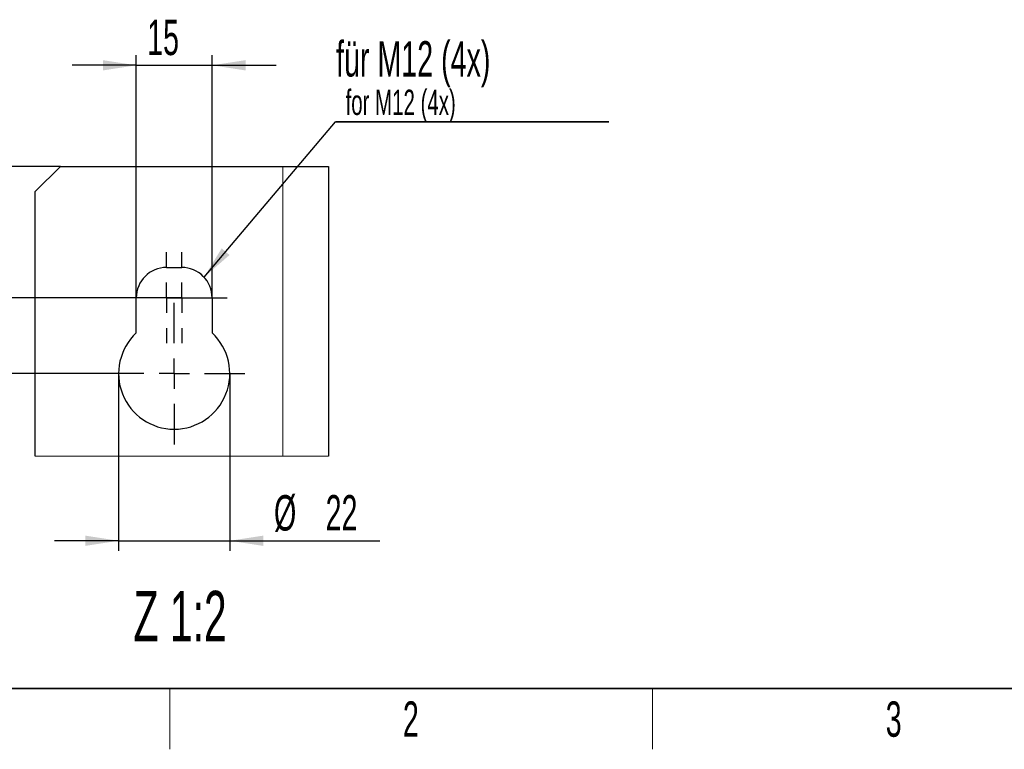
# Paper-space layout 'Blatt3' of a CAD drawing. Header units: millimetres. Extents: x 5 to 418, y 2 to 292.
# Tile 2 of 93: x 59 to 156, y 6 to 78. Entities that reach past the tile are written whole.
import ezdxf

# ---------------------------------------------------------------- set-up
doc = ezdxf.new("R2010")
doc.units = ezdxf.units.MM
doc.layers.add('SLD-0', color=7, linetype='Continuous')
doc.styles.add('SLDTEXTSTYLE0', font='TXT', dxfattribs={"width": 0.605})
doc.dimstyles.new('SLDDIMSTYLE4', dxfattribs={"dimtxt": 3.5, "dimasz": 3.302, "dimexe": 0, "dimexo": 0.0625, "dimgap": 0.875, "dimtad": 1, "dimlfac": 2, "dimrnd": 1e-09, "dimzin": 12, "dimdsep": 46, "dimtxsty": 'SLDTEXTSTYLE0', "dimsah": 1, "dimcen": 0.09, "dimadec": 0, "dimazin": 3, "dimtfac": 1, "dimtmove": 0, "dimatfit": 0, "dimfxl": 1, "dimfrac": 2, "dimtolj": 1, "dimtzin": 12, "dimarcsym": 0})

# ---------------------------------------------------------------- blocks, each defined once
blk = doc.blocks.new('SW_NOTE_0_1')
at = {"layer": 'SLD-0', "color": 0}
for p, q in [((-0.051, -3.475), (26.959, -3.475)), ((26.959, -3.475), (-0.051, -3.475)), ((-0.051, -3.475), (26.959, -3.475)), ((26.959, -3.475), (-0.051, -3.475)), ((-0.051, -3.475), (26.959, -3.475)), ((26.959, -3.475), (-0.051, -3.475))]:
    blk.add_line(p, q, dxfattribs=at)
at = {"layer": 'SLD-0', "color": 0, "attachment_point": 1, "style": 'SLDTEXTSTYLE0'}
for s, insert, char_height in [('für M12 (4x)', (0, 4.512), 3.5), ('for M12 (4x)', (0.938, -0.287), 2.5)]:
    blk.add_mtext(s, dxfattribs=dict(at, insert=insert, char_height=char_height))
blk = doc.blocks.new('_D_18')
at = {"layer": 'SLD-0', "color": 7}
for p, q in [((70.448, 50.668), (70.448, 74.668)), ((77.948, 50.668), (77.948, 74.668)), ((70.448, 73.668), (64.098, 73.668)), ((70.448, 73.668), (77.948, 73.668)), ((77.948, 73.668), (84.298, 73.668))]:
    blk.add_line(p, q, dxfattribs=at)
for points in [[(70.448, 73.668), (67.146, 74.176), (67.146, 73.16)], [(77.948, 73.668), (81.25, 73.16), (81.25, 74.176)]]:
    blk.add_solid(points, dxfattribs=at)
at = {"layer": 'SLD-0', "color": 7, "insert": (71.524, 78.18), "char_height": 3.5, "attachment_point": 1, "style": 'SLDTEXTSTYLE0'}
blk.add_mtext('15', dxfattribs=at)
blk = doc.blocks.new('_D_19')
at = {"layer": 'SLD-0', "color": 7}
for p, q in [((50.448, 50.668), (50.448, 57.018)), ((68.948, 50.668), (49.448, 50.668)), ((50.448, 50.668), (50.448, 43.168)), ((67.198, 43.168), (49.448, 43.168)), ((50.448, 43.168), (50.448, 36.818))]:
    blk.add_line(p, q, dxfattribs=at)
for points in [[(50.448, 50.668), (50.956, 53.97), (49.94, 53.97)], [(50.448, 43.168), (49.94, 39.866), (50.956, 39.866)]]:
    blk.add_solid(points, dxfattribs=at)
at = {"layer": 'SLD-0', "color": 7, "insert": (45.936, 44.245), "char_height": 3.5, "attachment_point": 1, "rotation": 90, "style": 'SLDTEXTSTYLE0'}
blk.add_mtext('15', dxfattribs=at)
blk = doc.blocks.new('_D_20')
at = {"layer": 'SLD-0', "color": 7}
for p, q in [((40.448, 63.668), (40.448, 70.018)), ((62.948, 63.668), (39.448, 63.668)), ((40.448, 50.668), (40.448, 63.668)), ((68.948, 50.668), (39.448, 50.668)), ((40.448, 50.668), (40.448, 44.318))]:
    blk.add_line(p, q, dxfattribs=at)
for centre, start, end in [((37.762, 54.47), 63.43495, 116.56505), ((37.762, 59.866), 243.43495, 296.56505)]:
    blk.add_arc(centre, 6.006, start, end, dxfattribs=at)
for points in [[(40.448, 63.668), (40.956, 66.97), (39.94, 66.97)], [(40.448, 50.668), (39.94, 47.366), (40.956, 47.366)]]:
    blk.add_solid(points, dxfattribs=at)
at = {"layer": 'SLD-0', "color": 7, "insert": (35.936, 54.495), "char_height": 3.5, "attachment_point": 1, "rotation": 90, "style": 'SLDTEXTSTYLE0'}
blk.add_mtext('26', dxfattribs=at)
blk = doc.blocks.new('_D_21')
at = {"layer": 'SLD-0', "color": 7}
for p, q in [((68.698, 43.168), (68.698, 25.631)), ((79.698, 43.168), (79.698, 25.631)), ((68.698, 26.631), (62.348, 26.631)), ((68.698, 26.631), (79.698, 26.631)), ((79.698, 26.631), (94.519, 26.631))]:
    blk.add_line(p, q, dxfattribs=at)
for points in [[(68.698, 26.631), (65.396, 27.139), (65.396, 26.123)], [(79.698, 26.631), (83, 26.123), (83, 27.139)]]:
    blk.add_solid(points, dxfattribs=at)
at = {"layer": 'SLD-0', "color": 7, "char_height": 3.5, "attachment_point": 1, "style": 'SLDTEXTSTYLE0'}
for s, insert in [('%%c', (84.069, 31.143)), ('22', (89.172, 31.152))]:
    blk.add_mtext(s, dxfattribs=dict(at, insert=insert))
blk = doc.blocks.new('SW_CENTERMARKSYMBOL_23')
at = {"layer": 'SLD-0', "color": 0}
for p, q in [((0, 3), (0, 4.5)), ((0, 0), (0, 1.5)), ((-3, 0), (-4.5, 0)), ((0, 0), (-1.5, 0)), ((0, 0), (0, -1.5)), ((0, 0), (1.5, 0)), ((3, 0), (4.5, 0)), ((0, -3), (0, -4.5))]:
    blk.add_line(p, q, dxfattribs=at)
blk = doc.blocks.new('SW_CENTERMARKSYMBOL_24')
at = {"layer": 'SLD-0', "color": 0}
for p, q in [((0, 3), (0, 4.5)), ((0, 0), (0, 1.5)), ((-3, 0), (-4.5, 0)), ((0, 0), (-1.5, 0)), ((0, 0), (0, -1.5)), ((0, 0), (1.5, 0)), ((3, 0), (4.5, 0)), ((0, -3), (0, -4.5))]:
    blk.add_line(p, q, dxfattribs=at)
blk = doc.blocks.new('SW_CENTERMARKSYMBOL_25')
at = {"layer": 'SLD-0', "color": 0}
for p, q in [((0, 3), (0, 7)), ((0, 0), (0, 1.5)), ((-3, 0), (-7, 0)), ((0, 0), (-1.5, 0)), ((0, 0), (0, -1.5)), ((0, 0), (1.5, 0)), ((3, 0), (7, 0)), ((0, -3), (0, -7))]:
    blk.add_line(p, q, dxfattribs=at)

psp = doc.layouts.new('Blatt3')

# ---------------------------------------------------------------- linework, layer by layer
at = {"color": 7, "linetype": 'Continuous', "lineweight": 25}
for p, q in [((62.948, 63.6682), (60.448, 61.1682)), ((62.948, 63.6682), (84.948, 63.6682)), ((84.948, 63.6682), (89.448, 63.6682)), ((89.448, 63.6682), (89.448, 34.9982)), ((60.448, 34.9982), (60.448, 61.1682)), ((73.448, 53.6682), (74.948, 53.6682)), ((70.448, 47.1916), (70.448, 50.6682)), ((77.948, 50.6682), (77.948, 47.1916))]:
    psp.add_line(p, q, dxfattribs=at)
at = {"color": 7, "linetype": 'Continuous', "lineweight": 18}
for p, q in [((84.948, 34.9982), (84.948, 63.6682)), ((60.448, 34.9982), (89.448, 34.9982))]:
    psp.add_line(p, q, dxfattribs=at)
at = {"color": 7, "linetype": 'Continuous', "lineweight": 25}
for centre, radius, start, end in [((73.448, 50.6682), 3, 90.000081, 179.999777), ((74.948, 50.6682), 3, 359.99998, 90.000162), ((74.198, 43.1682), 5.5, 132.985857, 47.014143)]:
    psp.add_arc(centre, radius, start, end, dxfattribs=at)
at = {"layer": 'SLD-0'}
psp.add_line((77.1468, 52.7091), (90.1561, 68.0672), dxfattribs=at)
at = {"layer": 'SLD-0', "lineweight": 35}
psp.add_line((26, 12), (408, 12), dxfattribs=at)
at = {"layer": 'SLD-0', "lineweight": 18}
for p, q in [((73.75, 6), (73.75, 12)), ((121.5, 6), (121.5, 12))]:
    psp.add_line(p, q, dxfattribs=at)
at = {"layer": 'SLD-0'}
psp.add_solid([(77.1468, 52.7091), (79.6686, 54.9004), (78.8934, 55.5571)], dxfattribs=at)

# ---------------------------------------------------------------- block references
psp.add_blockref('SW_NOTE_0_1', (90.2074, 71.5423), dxfattribs=at)
at = {"layer": 'SLD-0', "color": 7}
for name, p in [('SW_CENTERMARKSYMBOL_24', (73.448, 50.6682)), ('SW_CENTERMARKSYMBOL_23', (74.948, 50.6682)), ('SW_CENTERMARKSYMBOL_25', (74.198, 43.1682))]:
    psp.add_blockref(name, p, dxfattribs=at)

# ---------------------------------------------------------------- texts
at = {"layer": 'SLD-0', "attachment_point": 2, "style": 'SLDTEXTSTYLE0'}
for s, insert, char_height in [('Z 1:2', (74.7779, 21.6748), 5), ('2', (97.6027, 10.743), 3.5), ('3', (145.3527, 10.743), 3.5)]:
    psp.add_mtext(s, dxfattribs=dict(at, insert=insert, char_height=char_height))

# ---------------------------------------------------------------- dimensions: what is measured, and where the dimension line sits
at = {"layer": 'SLD-0', "color": 7}
dim = psp.add_linear_dim(base=(77.948, 73.6682), p1=(70.448, 50.6682), p2=(77.948, 50.6682), dimstyle='SLDDIMSTYLE4', dxfattribs=at)
dim.commit()
dim.dimension.update_dxf_attribs({"geometry": '_D_18', "text_midpoint": (74.198, 73.6682), "dimtype": 160})
dim = psp.add_linear_dim(base=(40.448, 63.6682), p1=(68.948, 50.6682), p2=(62.948, 63.6682), angle=90, text='(<>)', dimstyle='SLDDIMSTYLE4', dxfattribs=at)
dim.commit()
dim.dimension.update_dxf_attribs({"geometry": '_D_20', "text_midpoint": (40.448, 57.1682), "dimtype": 160})
dim = psp.add_linear_dim(base=(50.448, 43.1682), p1=(68.948, 50.6682), p2=(67.198, 43.1682), angle=90, dimstyle='SLDDIMSTYLE4', dxfattribs=at)
dim.commit()
dim.dimension.update_dxf_attribs({"geometry": '_D_19', "text_midpoint": (50.448, 46.9182), "dimtype": 160})
dim = psp.add_linear_dim(base=(79.698, 26.6309), p1=(68.698, 43.1682), p2=(79.698, 43.1682), text='%%c<>', dimstyle='SLDDIMSTYLE4', dxfattribs=at)
dim.commit()
dim.dimension.update_dxf_attribs({"geometry": '_D_21', "text_midpoint": (89.2938, 26.6309), "dimtype": 160})

doc.saveas('drawing.dxf')
